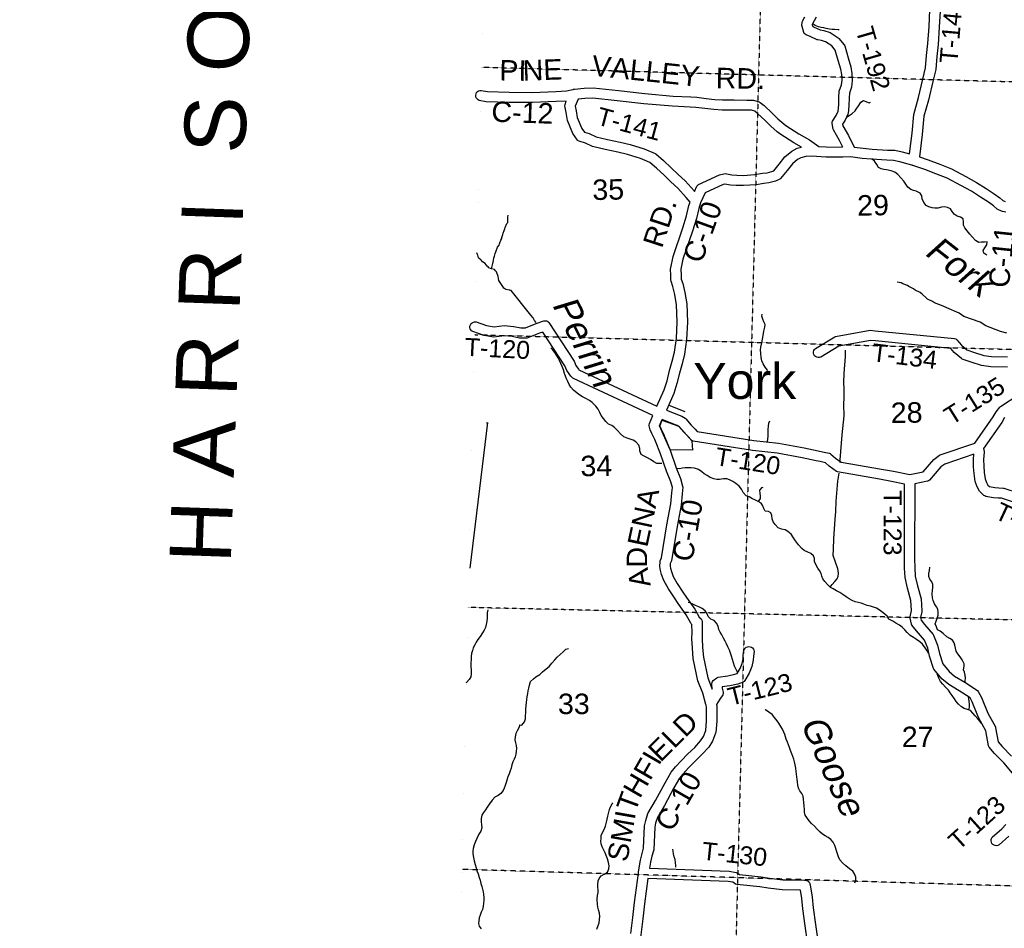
# Model space of a CAD drawing. Header units: feet. Extents: x -155 to 2562643, y -56 to 364810.
# Tile 20 of 121: x 2443888 to 2463130, y 209694 to 227450. Entities that reach past the tile are written whole.
import ezdxf
from ezdxf.enums import TextEntityAlignment as Align

# ---------------------------------------------------------------- set-up
doc = ezdxf.new("R2010")
doc.units = ezdxf.units.FT
doc.header["$MEASUREMENT"] = 0
for name, pattern in [('CENTER', [2, 1.25, -0.25, 0.25, -0.25]), ('HIDDEN2', [0.1875, 0.125, -0.0625]), ('water', [0])]:
    doc.linetypes.add(name, pattern=pattern)
for name, color, linetype in [('COUNTY-LINE', 4, 'CENTER'), ('COUNTY-RD', 7, 'Continuous'), ('CR-TEXT', 7, 'Continuous'), ('HTEXT', 3, 'Continuous'), ('INCORPORATED', 3, 'Continuous'), ('MTEXT', 2, 'Continuous'), ('SECTION', 8, 'HIDDEN2'), ('SECTION-TEXT', 8, 'Continuous'), ('STREET-RURAL', 14, 'Continuous'), ('TR-TEXT', 6, 'Continuous'), ('TWP-RD', 6, 'Continuous'), ('WATER-TEXT', 1, 'Continuous'), ('WATERWAY', 14, 'water')]:
    doc.layers.add(name, color=color, linetype=linetype)
doc.styles.add('ARIAL', font='arial.ttf')

msp = doc.modelspace()

# ---------------------------------------------------------------- linework, layer by layer
at = {"layer": 'COUNTY-LINE', "const_width": 0.04, "flags": 128}
msp.add_lwpolyline([(2451935.99, 183626.87), (2452186.29, 194241.17), (2452356.47, 199888.32), (2452356.47, 199888.32), (2452537.05, 210912.9), (2452642.86, 215853.49), (2452642.86, 215853.49), (2453052.69, 231900.41), (2453052.69, 231900.41), (2453184.69, 237232.8), (2453471.4, 253160.5), (2453471.4, 253160.5), (2453538.39, 256176.6), (2453568.21, 261539.59), (2453606.32, 263882.44), (2454823.35, 263908.45), (2454835.46, 264767.7), (2454835.46, 264767.7), (2455013.2, 277384.76), (2455009.22, 279887.93), (2455009.22, 279887.93), (2444652.57, 279864.08), (2438092.07, 280026.05), (2423207.96, 280172.56)], dxfattribs=at)
at = {"layer": 'COUNTY-RD'}
for points in [[(2454570.5, 225858.56), (2454371.89, 225848.76), (2453911.88, 225828.58), (2453452.89, 225832.61), (2453005.75, 225845.12), (2452868.42, 225872.97), (2452844.85, 225884.7), (2452825.11, 225902.14), (2452810.56, 225924.09), (2452802.19, 225949.06), (2452800.57, 225975.34), (2452805.8, 226001.13), (2452817.53, 226024.7), (2452834.97, 226044.44), (2452856.92, 226058.99), (2452881.89, 226067.36), (2452908.17, 226068.98), (2453028.59, 226044.56), (2453456.56, 226032.59), (2453908.38, 226028.62), (2454362.58, 226048.54), (2454575.21, 226059.03), (2454698.88, 226086.94), (2454702.28, 226088.42), (2454705.02, 226088.83), (2454707.59, 226089.79), (2454714.34, 226090.43), (2454720.99, 226091.93), (2454724.65, 226091.79), (2454728.33, 226092.34), (2454731.1, 226092.03)], [(2454731.1, 226092.03), (2454918.44, 226109.86), (2455094.15, 226118.55), (2455588.5, 226066), (2456103.63, 226004.85), (2456657.54, 225956.48), (2457002.68, 225943.05), (2457118.67, 225934.2), (2457300.45, 225912.34), (2457474.44, 225892.86), (2457620.58, 225881.31), (2457852.88, 225882.4), (2458095.05, 225879.59), (2458213.87, 225879.02), (2458228.31, 225876.83), (2458338.66, 225843.12), (2458355.53, 225834.19), (2458434.05, 225771.07), (2458593.57, 225625.4), (2458706.48, 225513.15), (2458819.63, 225412.18), (2458857.65, 225381.82), (2459117.15, 225217.12), (2459321.79, 225098.85), (2459504.1, 224974.79), (2459649.14, 224962.32), (2459970.38, 224960.68)], [(2459013.48, 225046.04), (2458741.33, 225218.76), (2458690.56, 225259.3), (2458569.29, 225367.52), (2458455.58, 225480.57), (2458303.84, 225619.13), (2458252.68, 225660.26), (2458190.91, 225679.13), (2458093.42, 225679.59), (2457852.18, 225682.4), (2457613.16, 225681.27), (2457455.42, 225693.74), (2457277.38, 225713.68), (2457099.11, 225735.12), (2456991.18, 225743.35), (2456644.94, 225756.82), (2456083.14, 225805.87), (2455566.13, 225867.26), (2455088.48, 225918.03), (2454932.86, 225910.32), (2454800.78, 225897.75)], [(2457077.27, 224094.51), (2457123.46, 224194.9), (2457138.08, 224213.49), (2457156.63, 224228.15), (2457564.77, 224417.15), (2457649.12, 224440.49), (2457672.08, 224441.44), (2457803.97, 224416.4), (2457900.08, 224410.19), (2458029.17, 224406.66), (2458256.09, 224423.42), (2458402.11, 224449.92), (2458494.56, 224458.65), (2458589.6, 224482.22), (2458627.27, 224499.18), (2458732.28, 224625.63), (2458841.32, 224770.36), (2458974.99, 224882.32), (2459084.2, 224940.18), (2459164.29, 224958.88)], [(2459164.29, 224958.88), (2459013.48, 225046.04)], [(2460192.8, 224960.12), (2460371.42, 224938.33), (2460545.1, 224922.12), (2460844.21, 224901.84), (2460987.72, 224897.91), (2461133.15, 224865.78), (2461278.59, 224829.53)], [(2462015.41, 224351.02), (2461794.42, 224439.73), (2461577.08, 224523.7), (2461344.48, 224599.3), (2461344.02, 224599.33), (2461341.15, 224600.29), (2461338.12, 224600.66), (2461329.12, 224604.29), (2461319.87, 224607.3), (2461319.49, 224607.55), (2461253.45, 224629.67), (2461087.39, 224671.06), (2460963.18, 224698.51), (2460834.71, 224702.02), (2460529.05, 224722.74), (2460350.01, 224739.45), (2460122.15, 224767.26), (2459974.34, 224760.66), (2459640.05, 224762.36), (2459462.61, 224777.62), (2459357.72, 224783.07), (2459254.17, 224774.5), (2459154.93, 224751.32), (2459087.25, 224715.46), (2458987.28, 224631.73), (2458889.16, 224501.49), (2458759.06, 224344.83), (2458740.9, 224331.01), (2458655.26, 224292.44), (2458528.21, 224260.93), (2458429.41, 224251.6), (2458281.37, 224224.74), (2458033.82, 224206.46), (2457890.89, 224210.37), (2457778.77, 224217.62), (2457668.95, 224238.46), (2457633.93, 224228.77), (2457284.82, 224067.11), (2457193.85, 223869.37), (2457157.08, 223762.12), (2457113.65, 223563.56), (2457035.59, 223317.37), (2456848.86, 222769.52), (2456809.33, 222576.25), (2456815.05, 222452.8), (2456815.7, 222378.9), (2456844.85, 222293.18), (2456888.12, 222121.59), (2456922.41, 221894.48), (2456939.67, 221542.07), (2456919.69, 221197.39), (2456879.1, 220912.6), (2456833.19, 220726.38), (2456781.16, 220542.92), (2456733.07, 220339.05), (2456668.2, 220142.13), (2456525.74, 219817.87)], [(2461472.56, 224767.97), (2461644.08, 224712.22), (2461867.71, 224625.82), (2462100.08, 224532.54), (2462377.69, 224384.07), (2462588.91, 224268.34), (2462773.08, 224148.18), (2462932.35, 224047.53), (2463039.17, 223969.31), (2463102.87, 223918.22), (2463149.18, 223894.17)], [(2463157.88, 223689.91), (2463092.8, 223700.84), (2463077.95, 223705.8), (2462993.15, 223749.84), (2462917.46, 223810.55), (2462819.72, 223882.12), (2462665.02, 223979.88), (2462486.06, 224096.64), (2462282.47, 224208.19), (2462015.41, 224351.02)], [(2456341.83, 219896.49), (2456481.24, 220213.81), (2456540.41, 220393.4), (2456587.52, 220593.18), (2456639.83, 220777.61), (2456682.52, 220950.75), (2456720.51, 221217.33), (2456739.39, 221542.97), (2456723.15, 221874.6), (2456691.82, 222082.11), (2456652.89, 222236.45), (2456618.6, 222337.31), (2456615.92, 222353.06), (2456615.09, 222447.29), (2456608.68, 222585.65), (2456609.64, 222598.02), (2456655.46, 222822.04), (2456845.59, 223379.86), (2456920.23, 223615.26), (2456964.16, 223816.1), (2456988.34, 223886.62)], [(2455828.05, 209590.28), (2455868.23, 209902.72), (2455902.8, 210194.9), (2455978.55, 210773.59), (2455978.41, 210775.38), (2455979.35, 210780.97), (2455979.6, 210787.66), (2455980.98, 210792.14), (2455981.46, 210795.81), (2455982.13, 210797.52), (2456020.43, 211025.75), (2456049.43, 211156.97), (2456080.75, 211261.6), (2456098.4, 211698.71), (2456121.71, 211800.52), (2456165.9, 211940.23), (2456312.05, 212192.27), (2456499.48, 212539.48), (2456619.03, 212745.69), (2456704.45, 212846.03), (2456814.21, 212964.77), (2456943.86, 213100.1), (2457078.54, 213228.47), (2457193.76, 213354.49), (2457249.55, 213442.12), (2457294.4, 213561.3), (2457310.94, 213748.14), (2457308.96, 213961), (2457311.31, 214012.72), (2457301.71, 214055.56), (2457301.36, 214056.25), (2457299.4, 214065.63), (2457235.37, 214289.63), (2457141.65, 214532.43), (2457050.93, 214966.87), (2457034.76, 215165.23), (2457025.04, 215356.82), (2457026.94, 215473.57), (2457025.75, 215633.38), (2457012.52, 215645.8), (2457003.14, 215657.75), (2456910.98, 215820.95), (2456752.84, 216044.22), (2456681.74, 216152.14), (2456567.15, 216326.06), (2456474.31, 216487.74), (2456432.44, 216606.55), (2456408.49, 216687.32), (2456396.72, 216762.74), (2456402.62, 216859.47), (2456406.33, 216875.59), (2456429.06, 216930.74), (2456536.58, 217579.23), (2456614.78, 217988.62), (2456633.54, 218201.09), (2456643.86, 218305.34), (2456612.26, 218416.95), (2456528.81, 218623.95), (2456410.01, 218967.12), (2456311.96, 219215.7), (2456299.18, 219243.3), (2456244.32, 219361.7), (2456210.83, 219436.45), (2456189.98, 219512.44), (2456189.05, 219535.22), (2456193.26, 219557.6), (2456261.46, 219713.29)], [(2456445.32, 219634.55), (2456395.24, 219520.23), (2456399.63, 219504.2), (2456426.32, 219444.63), (2456474.12, 219341.46), (2456474.13, 219341.45), (2456482.09, 219324.26), (2456485.19, 219317.57), (2456495.88, 219294.48), (2456597.61, 219036.56), (2456716.17, 218694.1), (2456801.78, 218481.76), (2456844.02, 218332.55), (2456845.68, 218313.85), (2456832.68, 218182.45), (2456813.12, 217961), (2456733.48, 217544.1), (2456622.64, 216875.56), (2456600.73, 216822.41), (2456597.66, 216772.18), (2456604.03, 216731.37), (2456622.75, 216668.26), (2456656.85, 216571.47), (2456737.53, 216430.98), (2456848.76, 216262.16)], [(2456848.76, 216262.16), (2456918, 216157.06), (2457080.1, 215928.21), (2457166.06, 215775.98), (2457203.77, 215740.58), (2457217.9, 215717.38), (2457225.33, 215691.27), (2457226.96, 215472.69), (2457225.12, 215360.26), (2457234.34, 215178.43), (2457249.25, 214995.55), (2457334.09, 214589.26), (2457406.32, 214402.14)], [(2457406.32, 214402.14), (2457419.42, 214368.21), (2457419.42, 214368.21)], [(2457503.38, 214070.19), (2457510.84, 214036.92), (2457512.01, 214023.65), (2457509, 213957.39), (2457511.02, 213740.23), (2457491.82, 213523.27), (2457488.8, 213510.02), (2457429.41, 213352.23), (2457353.12, 213232.39), (2457221.5, 213088.44), (2457085.14, 212958.46), (2456959.87, 212827.71), (2456854.09, 212713.27), (2456783.01, 212629.77), (2456674.02, 212441.79), (2456486.59, 212094.58), (2456349.96, 211858.94), (2456314.85, 211747.96), (2456297.49, 211672.14), (2456279.57, 211228.36), (2456243.13, 211106.64), (2456216.83, 210987.6), (2456196.51, 210866.52)], [(2456166.37, 210667.5), (2456101.26, 210170.17), (2456066.73, 209878.22), (2456026.59, 209566.17), (2455996.65, 209304.09), (2455923.32, 209022.04), (2455709.35, 208349.12), (2455571.72, 208038.1), (2455557.19, 207988.38), (2455557.92, 207948.67), (2455571.65, 207882.52), (2455606.2, 207691.96), (2455620.36, 207507.04), (2455619.39, 207492.68), (2455586.01, 207337.04), (2455517.21, 207191.99), (2455363.77, 206984.82), (2455362.65, 206983.89)]]:
    msp.add_lwpolyline(points, dxfattribs=at)
at = {"layer": 'INCORPORATED'}
msp.add_lwpolyline([(2457025.42, 219217.43), (2457033.5, 219039.66), (2456597.17, 219043.7), (2456391.13, 219512.35), (2456439.61, 219625.48), (2456766.86, 219508.31), (2457025.42, 219217.43)], dxfattribs=at)
at = {"layer": 'SECTION'}
for points in [[(2458467.45, 231756.78), (2457632.26, 199771.34)], [(2478466.38, 225817.19), (2452915.19, 226516.64)], [(2452781.83, 221294.7), (2485464.94, 220401.26)], [(2485444.37, 215213.45), (2452645.67, 215963.4)], [(2485395.2, 209851.11), (2452535.94, 210844.87)]]:
    msp.add_lwpolyline(points, dxfattribs=at)
at = {"layer": 'STREET-RURAL'}
msp.add_lwpolyline([(2456573.57, 219919.67), (2456888.2, 219790.56)], dxfattribs=at)
at = {"layer": 'TWP-RD'}
for points in [[(2461278.59, 224829.53), (2461327.43, 225229.45), (2461361.39, 225600.25), (2461455.03, 225926.61), (2461539.6, 226285.64), (2461590.77, 226506.97), (2461609.08, 226752.35), (2461637.95, 226984.55), (2461659.34, 227313.51), (2461675.2, 227640.65)], [(2459971.21, 224960.72), (2459909.35, 225091.31), (2459790.79, 225295.64), (2459784.92, 225311.29), (2459763.81, 225419.67), (2459765.24, 225444.72), (2459772.81, 225468.63), (2459842.49, 225580.75), (2459879.92, 225663.25), (2459893.77, 225783.72), (2459897.75, 225929.27), (2459905.22, 226052.06), (2459946.76, 226178.38), (2459958.77, 226265.87), (2459952.02, 226375.84), (2459936.18, 226484.17), (2459886.02, 226649.13), (2459826.67, 226853.7), (2459756.12, 226940.53), (2459636.6, 227017.61), (2459557.7, 227044.92), (2459486.82, 227053.57), (2459472.39, 227057.58), (2459336.7, 227118.21), (2459255.43, 227150.92), (2459236.51, 227164.23), (2459221.12, 227181.51), (2459210.08, 227201.86), (2459177.8, 227320), (2459176.05, 227334.87), (2459178.08, 227397.93), (2459184.03, 227420.17), (2459230.79, 227507.68)], [(2459454.35, 227501.71), (2459376.86, 227356.67), (2459376.67, 227350.96), (2459386.88, 227313.61), (2459414.87, 227302.34), (2459533.41, 227249.37), (2459603.03, 227240.88), (2459724.78, 227198.73), (2459884.54, 227095.69), (2459896.32, 227085.13), (2460001, 226956.3), (2460010.31, 226938.52), (2460077.74, 226706.09), (2460131.9, 226527.99), (2460151.14, 226396.47)], [(2461874.64, 227624.24), (2461859.02, 227302.17), (2461837.15, 226965.71), (2461808.16, 226732.56), (2461789.07, 226476.82), (2461734.36, 226240.18), (2461648.6, 225876.08), (2461558.83, 225563.22), (2461526.33, 225208.21), (2461472.56, 224767.97)], [(2460151.14, 226396.47), (2460159.61, 226258.33), (2460142.44, 226133.18), (2460103.28, 226014.12), (2460097.59, 225920.47), (2460093.45, 225769.53), (2460075.93, 225617.08), (2460071.76, 225602.03), (2460019.25, 225486.26), (2459970.02, 225407.06), (2459976.42, 225374.23), (2460086.53, 225184.46), (2460192.8, 224960.12)], [(2456988.34, 223886.62), (2456914.6, 223977.58), (2456751.64, 224155.89), (2456615.75, 224278.85), (2456484.08, 224411.41), (2456335.55, 224546.79), (2456205.2, 224657.94), (2456020.66, 224735.66), (2455765.96, 224817.71), (2455577.37, 224861.86), (2455328.17, 224910.83), (2455083.78, 224972.87), (2454945.54, 225037.9), (2454824.17, 225073.28), (2454804.86, 225083.91), (2454788.33, 225098.49), (2454695.31, 225226.44), (2454591.99, 225482.27), (2454564.18, 225633.05), (2454542.3, 225767.28), (2454545.17, 225794.09), (2454570.5, 225858.56)], [(2454800.78, 225897.75), (2454746.28, 225759.05), (2454761.24, 225667.28), (2454785.01, 225538.42), (2454871.55, 225324.14), (2454923.53, 225252.64), (2455016.52, 225225.54), (2455151.57, 225162.01), (2455372.08, 225106.03), (2455619.45, 225057.42), (2455819.5, 225010.59), (2456090.27, 224923.36), (2456304.21, 224833.25), (2456317.32, 224825.17), (2456467.83, 224696.83), (2456622.47, 224555.88), (2456753.89, 224423.57), (2456892.86, 224297.83), (2457066.24, 224108.12), (2457077.27, 224094.51)], [(2452719.05, 221368.18), (2452701.71, 221388), (2452690.09, 221411.63), (2452684.99, 221437.45), (2452686.74, 221463.73), (2452695.23, 221488.65), (2452709.88, 221510.53), (2452729.7, 221527.87), (2452753.33, 221539.49), (2452779.15, 221544.59), (2452805.43, 221542.84), (2453012.79, 221472.2), (2453157.13, 221449.75), (2453358.91, 221472.08), (2453542.96, 221456.96), (2453678.47, 221427.78), (2453770.79, 221428.99), (2453977.94, 221510.02), (2454133.26, 221564.95), (2454159.99, 221566.92), (2454186.29, 221561.79), (2454210.3, 221549.92), (2454230.36, 221532.13), (2454722.42, 220779.38), (2454756.82, 220689.66), (2454808.26, 220617.54), (2454817.42, 220609.24), (2456341.83, 219896.49)], [(2456261.46, 219713.29), (2454712.26, 220437.63), (2454699.8, 220445.92), (2454657.96, 220483.85), (2454579.2, 220594.26), (2454543.32, 220687.84), (2454113.26, 221345.74), (2454047.72, 221322.56), (2453818.3, 221232.82), (2453800.61, 221229.37), (2453658.48, 221227.5), (2453513.59, 221258.7), (2453361.75, 221271.18), (2453152.69, 221248.03), (2452964.81, 221277.26), (2452740.93, 221353.53), (2452719.05, 221368.18)], [(2463194.06, 220662.55), (2462864.71, 220666.41), (2462682.67, 220694.36), (2462482.94, 220754.71), (2462305.47, 220818.52), (2462289.88, 220827.55), (2462151.63, 220945.12), (2462083.3, 221025.48), (2460614.63, 221171.11), (2460515.46, 221180.94), (2459895.94, 221069.94), (2459542.5, 220855.05), (2459517.21, 220847.65), (2459490.89, 220847.06), (2459465.32, 220853.29), (2459442.22, 220865.94), (2459423.18, 220884.13), (2459409.51, 220906.62), (2459402.11, 220931.91), (2459401.52, 220958.23), (2459407.75, 220983.8), (2459420.4, 221006.9), (2459438.59, 221025.94), (2459815.89, 221255.33), (2459833.19, 221261.88), (2460507.53, 221382.7), (2460608.15, 221372.73), (2462156.01, 221219.25), (2462180.13, 221210.32), (2462201.2, 221195.58), (2462293.53, 221086.99), (2462398.73, 220997.52), (2462545.74, 220944.67), (2462726.99, 220889.9), (2462881.14, 220866.23), (2463194.99, 220862.55)], [(2456525.74, 219817.87), (2456825.33, 219701.19), (2456891.77, 219663.91), (2456905.92, 219652.12), (2457012.75, 219523.29), (2457088.26, 219445.66), (2457124.69, 219405.18), (2458232, 219228.04), (2458717.34, 219176.21), (2459220.32, 219081.84), (2459495.25, 219026.84), (2459574.38, 219007.61), (2459710.04, 218977.6), (2459726.09, 218970.99), (2459740.77, 218961.7), (2459829.64, 218880.97), (2459939.25, 218803.23), (2460728.19, 218667.48), (2460961.85, 218624.23), (2461281.37, 218559.65), (2461544.46, 218617.34), (2461753.51, 218855.21), (2461862.65, 218939.55), (2461877.38, 218947.43), (2462553.92, 219175.08), (2462911.46, 219688.78), (2462969.56, 219786.03), (2463043.37, 219880.49), (2463055.68, 219891.75), (2463413, 220123.03)], [(2463290.61, 212722.64), (2463120.24, 212924.9), (2462940.13, 213110.76), (2462833.27, 213235.27), (2462821.84, 213259.17), (2462767.38, 213553.7), (2462627.69, 213811.07), (2462500.47, 214118.78), (2462460.09, 214196.33), (2462249.53, 214336.43), (2462045.42, 214456.57), (2461907.63, 214567.53), (2461752.45, 214755.22), (2461743.08, 214772.63), (2461670.57, 215009.92), (2461633.02, 215168.43), (2461571.61, 215322.18), (2461412.27, 215504.03), (2461325.43, 215617.41), (2461316.26, 215636.98), (2461289.07, 215756.88), (2461289.11, 215779.4), (2461317.85, 215904.63), (2461304.82, 216096.8), (2461238.25, 216339.67), (2461189.24, 216546.49), (2461177.97, 216732.68), (2461177.35, 216920.67), (2461181.94, 218375.7), (2460923.83, 218427.87), (2460693.02, 218470.6), (2459871.91, 218611.88), (2459851.21, 218620.48), (2459704.1, 218724.81), (2459632.4, 218789.94), (2459529.17, 218812.77), (2459452.01, 218831.52), (2459182.27, 218885.49), (2458688.23, 218978.19), (2458205.57, 219029.72), (2457046.98, 219215.07), (2457025.89, 219223.62), (2457007.28, 219236.67), (2456942.2, 219308.98), (2456863.85, 219389.53), (2456769.7, 219503.08), (2456739.69, 219519.91), (2456445.32, 219634.55)], [(2463134.84, 219672.73), (2463079.58, 219580.23), (2462723, 219067.9), (2462733.77, 219009.08), (2462734.51, 218997.12), (2462726.26, 218855.14), (2462729.89, 218722.93), (2462737.14, 218603.12), (2462756.82, 218475.12), (2462782.14, 218403.72), (2462809.67, 218353.05), (2462838.74, 218325.57), (2462946.94, 218307.18), (2463021.51, 218300.7), (2463108.42, 218295.47), (2463120.8, 218293.14), (2463402.08, 218202.55)], [(2463327.69, 218016.39), (2463077.51, 218096.97), (2463006.85, 218101.22), (2462921.48, 218108.64), (2462765.63, 218135.13), (2462747.22, 218142.16), (2462730.56, 218152.63), (2462654.95, 218224.09), (2462645.31, 218236.63), (2462598.9, 218322.06), (2462562.02, 218426.06), (2462538.06, 218581.84), (2462530.05, 218714.15), (2462526.1, 218858.2), (2462531.82, 218956.62), (2461965.01, 218765.9), (2461891.03, 218708.73), (2461666.03, 218452.71), (2461649, 218440.07), (2461629.69, 218431.28), (2461381.95, 218376.96), (2461377.35, 216920.69), (2461377.95, 216739.06), (2461387.84, 216575.8), (2461432.05, 216389.18), (2461503, 216130.34), (2461518.89, 215896.1), (2461517.73, 215881.45), (2461491.66, 215767.86), (2461504.08, 215713.08), (2461567.04, 215630.88), (2461738.94, 215434.69), (2461747.83, 215420.18), (2461824.24, 215228.89), (2461863.71, 215062.24), (2461925.62, 214859.65), (2462048.85, 214710.59), (2462159.48, 214621.51), (2462355.73, 214505.99), (2462602.85, 214341.57), (2462619.76, 214322.74), (2462681.93, 214203.34), (2462808.49, 213897.22), (2462954.48, 213628.24), (2462959.73, 213613.4), (2463011.2, 213335.04), (2463087.96, 213245.61), (2463268.72, 213059.08)], [(2457419.42, 214368.21), (2457419.42, 214368.21), (2457413.5, 214473.81), (2457418.4, 214495.7), (2457428.02, 214515.96), (2457441.88, 214533.57), (2457510.86, 214589.45), (2457535.49, 214600.26), (2457726.98, 214628.43), (2457864.18, 214658.76), (2457910.43, 214676.24), (2457966.37, 214770.71), (2458005.76, 214866.32), (2458025.8, 214960.2), (2458029.33, 215030.19), (2458041.13, 215125.26), (2458051.03, 215149.66), (2458066.91, 215170.68), (2458087.68, 215186.86), (2458111.92, 215197.11), (2458138, 215200.74), (2458164.13, 215197.5), (2458188.53, 215187.6), (2458209.55, 215171.72), (2458225.73, 215150.95), (2458235.98, 215126.71), (2458239.61, 215100.63), (2458228.71, 215012.81), (2458224.74, 214934.13), (2458197.58, 214806.87), (2458145.8, 214681.2), (2458058.89, 214534.44), (2458043.34, 214518.06), (2458024.52, 214505.56), (2457921.42, 214466.58), (2457763.17, 214431.61), (2457615.88, 214409.93), (2457618.51, 214387.71), (2457636.6, 214309.35), (2457635.3, 214281.81), (2457626.59, 214255.63), (2457571.58, 214174.4), (2457503.38, 214070.19)], [(2463216.32, 211493.14), (2463029, 211325.04), (2463005.51, 211313.12), (2462979.75, 211307.69), (2462953.46, 211309.12), (2462928.43, 211317.3), (2462906.38, 211331.67), (2462888.79, 211351.27), (2462876.87, 211374.76), (2462871.44, 211400.52), (2462872.87, 211426.81), (2462881.05, 211451.84), (2462895.42, 211473.89), (2463078.27, 211637.98), (2463159.86, 211720.57)], [(2456196.51, 210866.52), (2457754.81, 210808.87), (2457889.3, 210784.14), (2457907.13, 210777.17), (2457955.75, 210746.44), (2458378.92, 210700), (2458539.08, 210674.41), (2458804, 210644), (2459225.63, 210635.73), (2459229.57, 210636.38), (2459238.81, 210635.47), (2459248, 210635.29), (2459251.81, 210634.19), (2459255.77, 210633.8), (2459264.41, 210630.55), (2459273.29, 210627.98), (2459276.7, 210625.92), (2459280.42, 210624.52), (2459287.93, 210619.14), (2459295.83, 210614.37), (2459298.58, 210611.51), (2459301.82, 210609.19), (2459307.7, 210602.03)], [(2459286.8, 209429.07), (2459240.41, 209742.06), (2459192.97, 210072.12), (2459174.39, 210275.92), (2459147.76, 210437.22), (2458790.61, 210444.22), (2458511.89, 210476.21), (2458352.21, 210501.74), (2457899.63, 210551.4), (2457878.09, 210558.93), (2457824.71, 210592.66), (2457732.91, 210609.55), (2456166.37, 210667.5)], [(2459307.7, 210602.03), (2459314.08, 210595.39), (2459315.99, 210591.93), (2459318.52, 210588.84), (2459322.33, 210580.43), (2459326.79, 210572.34), (2459327.74, 210568.49), (2459329.39, 210564.85), (2459330.9, 210555.71), (2459333.11, 210546.77), (2459333.03, 210542.81), (2459372.91, 210301.32), (2459391.67, 210095.44), (2459438.31, 209770.95), (2459485.96, 209449.48)]]:
    msp.add_lwpolyline(points, dxfattribs=at)
at = {"layer": 'WATERWAY'}
for points in [[(2459904.41, 227249.6), (2459883.19, 227253.43), (2459818.95, 227258.9), (2459766.79, 227260.46), (2459710.58, 227266), (2459650.3, 227277.52), (2459600.05, 227289.13), (2459549.85, 227294.72), (2459495.56, 227310.32), (2459433.17, 227333.87), (2459391.9, 227364.88)], [(2460048.35, 225541.76), (2460096.84, 225575.25), (2460156.63, 225617.91), (2460214.36, 225666.58), (2460249.99, 225719.07), (2460283.62, 225771.55), (2460323.15, 225836.11), (2460379.02, 225868.71), (2460437.39, 225847.13), (2460489.71, 225827.51), (2460514.26, 225838.29)], [(2462787.58, 222847.43), (2462726.52, 222886.11), (2462715.99, 222942.22), (2462751.64, 222992.7), (2462785.19, 223053.21), (2462796.74, 223107.5), (2462744.65, 223101.03), (2462684.48, 223100.51), (2462632.35, 223098.06), (2462569.87, 223131.64), (2462507.1, 223197.34), (2462456.4, 223259.13), (2462401.63, 223326.91), (2462357.02, 223380.72), (2462332.49, 223432.69), (2462333.93, 223494.93), (2462327.32, 223561.11), (2462274.92, 223588.76), (2462206.53, 223610.25), (2462150.01, 223649.91), (2462113.43, 223703.79), (2462076.85, 223755.66), (2462020.46, 223781.27), (2461962.21, 223790.81), (2461900.09, 223784.25), (2461832.02, 223769.62), (2461773.88, 223767.11), (2461719.65, 223774.68), (2461657.32, 223792.21), (2461600.93, 223817.82), (2461560.25, 223879.69), (2461527.53, 223949.66), (2461527.53, 223949.66), (2461518.97, 224009.8), (2461482.4, 224061.67), (2461407.85, 224099.17), (2461355.59, 224110.77), (2461305.27, 224130.41), (2461246.68, 224178.08), (2461208.03, 224237.96), (2461167.39, 224295.82), (2461110.64, 224361.57), (2461049.87, 224427.29), (2460987.32, 224468.9), (2460920.86, 224498.44), (2460830.43, 224517.73), (2460774.2, 224525.28), (2460723.97, 224534.88), (2460669.57, 224562.52), (2460636.95, 224620.45), (2460592.23, 224686.3), (2460541.14, 224731.33)], [(2453111.35, 222584.19), (2453136.2, 222682.84), (2453147.52, 222741.17), (2453152.9, 222793.4), (2453168.51, 222827.73), (2453177.92, 222878.01), (2453193.5, 222914.34), (2453226.48, 223003.08), (2453258.03, 223043.65), (2453267.71, 223071.88), (2453273.52, 223088.01), (2453290.94, 223138.41), (2453308.57, 223170.76), (2453312.29, 223194.88), (2453331.64, 223251.33), (2453339.36, 223275.51), (2453358.76, 223327.94), (2453368.38, 223360.18), (2453376.08, 223386.36), (2453409.18, 223465.07), (2453424.93, 223487.37), (2453428.72, 223505.47), (2453427.88, 223575.66), (2453429.69, 223591.74), (2453433.26, 223627.89)], [(2453849.47, 221707.97), (2453494.91, 222154.59), (2453468.76, 222164.24), (2453450.72, 222165.98), (2453392.5, 222179.16), (2453366.33, 222190.81), (2453352.17, 222202.64), (2453329.77, 222234.4), (2453274.76, 222313.82), (2453254.23, 222355.64), (2453241.34, 222429.66), (2453204.2, 222521.38), (2453183.92, 222543.14), (2453165.64, 222564.93), (2453111.35, 222584.19), (2453089.28, 222587.88), (2453057.06, 222603.45), (2453040.87, 222617.25), (2453022.69, 222631.03), (2452984.03, 222682.61), (2452933.55, 222717.97), (2452913.22, 222743.74), (2452901.04, 222757.6), (2452864.72, 222781.14), (2452852.52, 222797), (2452841.93, 222844.99), (2452829.54, 222876.89), (2452821.36, 222890.81)], [(2463176.52, 221324.95), (2463057.38, 221357.23), (2462765.62, 221468.27), (2462659.29, 221541.15), (2462341.51, 221651.34), (2462249.43, 221716.64), (2462004.06, 221817.14), (2461932.94, 221850.98), (2461764.75, 221915.82), (2461723.83, 221944.62), (2461630.46, 221985.78), (2461603.55, 222015.03), (2461521.29, 222086.69), (2461488.26, 222119.76), (2461388.7, 222166.75), (2461357.91, 222191.86), (2461266.54, 222233.08), (2461237.87, 222254.24), (2461144.68, 222289.38), (2461114.18, 222304.46), (2461035.6, 222319.98)], [(2453981.14, 221530.48), (2453948.99, 221570.33), (2453922.45, 221622.29), (2453873.81, 221678.07), (2453849.47, 221707.97)], [(2458506.53, 220588.11), (2458502.82, 220599.8), (2458458.18, 220657.62), (2458417.49, 220721.5), (2458392.88, 220781.51), (2458378.22, 220849.63), (2458369.52, 220925.82), (2458366.88, 220996.05), (2458372.41, 221050.29), (2458389.68, 221136.75), (2458405.08, 221209.14), (2458416.48, 221279.49), (2458429.78, 221361.9), (2458449.14, 221440.35), (2458454.7, 221490.57), (2458432.13, 221546.58), (2458407.6, 221598.56), (2458391.05, 221654.62), (2458394.72, 221692.79)], [(2456439.29, 218774.02), (2456393.09, 218775.22), (2456340.9, 218778.79), (2456282.45, 218810.4), (2456213.86, 218853.97), (2456159.42, 218885.62), (2456090.91, 218921.16), (2456034.44, 218954.8), (2456009.76, 219022.83), (2456009.31, 219073), (2455988.68, 219137.06), (2455927.95, 219198.76), (2455877.52, 219230.44), (2455821.14, 219254.04), (2455758.81, 219271.57), (2455696.4, 219297.13), (2455629.65, 219358.78), (2455572.92, 219422.52), (2455510.2, 219482.2), (2455457.71, 219519.89), (2455397.29, 219547.47), (2455342.71, 219595.17), (2455296, 219659), (2455253.36, 219716.84), (2455222.79, 219770.78), (2455190.09, 219838.74), (2455147.44, 219896.58), (2455074.59, 219968.22), (2455020.1, 220005.88), (2454951.53, 220047.45), (2454887.08, 220077), (2454836.61, 220112.7), (2454784.09, 220154.4), (2454711.38, 220209.98), (2454660.73, 220265.74), (2454626.15, 220319.64), (2454597.53, 220379.61), (2454572.98, 220433.59), (2454552.45, 220485.6), (2454535.94, 220537.65), (2454513.24, 220607.7), (2454486.59, 220671.71), (2454460, 220729.69), (2454437.41, 220787.7), (2454412.87, 220839.68), (2454412.87, 220839.68), (2454378.27, 220895.58), (2454343.71, 220947.47), (2454301.09, 221003.31), (2454266.26, 221039.77)], [(2459918.89, 218799.71), (2459922.95, 218850.5), (2459958.59, 219335.81), (2459997.56, 219708.73), (2459995.06, 219927.62), (2460003, 220064.49), (2459999.81, 220239.16), (2459994.22, 220359.52), (2460001.03, 220534.51), (2460027.08, 220870.85), (2460028.69, 220951.26), (2460027.55, 220989.4)], [(2453017.31, 219560.19), (2453029.13, 219576.41), (2452684.14, 216731.52)], [(2458502.18, 219203.62), (2458508.93, 219251.02), (2458512.38, 219313.27), (2458513.72, 219387.55), (2458513.21, 219443.75), (2458518.69, 219504.01), (2458530.2, 219562.32), (2458550.62, 219613.8)], [(2459419.05, 216860.51), (2459418.43, 216920.45), (2459403.91, 216974.52), (2459351.38, 217016.22), (2459292.95, 217045.83), (2459220.46, 217077.32), (2459169.95, 217117.03), (2459107.13, 217188.75), (2459052.31, 217262.55), (2459009.63, 217324.4), (2458964.86, 217396.28), (2458898.19, 217449.9), (2458845.75, 217481.56), (2458775.43, 217495.01), (2458711.01, 217520.55), (2458650.29, 217582.25), (2458609.67, 217638.1), (2458595.12, 217694.18), (2458588.49, 217762.37), (2458569.97, 217814.4), (2458519.6, 217840.06), (2458459.39, 217843.56), (2458428.84, 217895.48), (2458412.31, 217949.53), (2458379.75, 218001.44), (2458321.26, 218037.07), (2458264.87, 218062.68), (2458198.38, 218096.23), (2458141.97, 218123.84), (2458085.59, 218147.45), (2458024.83, 218213.16), (2457994.17, 218277.13), (2457945.54, 218330.91), (2457882.88, 218384.56), (2457824.32, 218428.22), (2457759.85, 218459.78), (2457705.56, 218475.37), (2457643.37, 218476.84), (2457565.24, 218466.14), (2457511.08, 218465.67), (2457452.81, 218477.22), (2457384.37, 218504.73), (2457321.87, 218540.32), (2457267.39, 218575.98), (2457216.93, 218611.68), (2457154.34, 218657.31), (2457077.87, 218684.75), (2457011.63, 218690.21), (2456959.47, 218691.76), (2456895.27, 218693.22), (2456841.17, 218686.74), (2456779.1, 218674.16), (2456730.3, 218676.38)], [(2459874.24, 216720.07), (2459784.27, 216981.7), (2459788.69, 217102.38), (2459798.72, 217303.6), (2459825.22, 217692.19), (2459837.17, 217829.18), (2459844.96, 218038.36), (2459875.28, 218433.1), (2459900.96, 218585.44)], [(2458328.69, 218032.54), (2458362.89, 218091.62), (2458366.45, 218141.83), (2458357.98, 218191.94), (2458353.41, 218254.12), (2458399.07, 218306.7), (2458419.02, 218312.88)], [(2461650.11, 215061.49), (2461623.78, 215113.23), (2461583.1, 215175.31), (2461530.3, 215243.36), (2461479.63, 215293.33), (2461412.89, 215339.2), (2461352.25, 215375.06), (2461289.55, 215418.94), (2461230.79, 215474.9), (2461188.17, 215526.93), (2461131.44, 215580.89), (2461080.85, 215618.8), (2461010.12, 215658.63), (2460953.5, 215696.51), (2460872.74, 215732.27), (2460840.12, 215792.38), (2460761.15, 215860.29), (2460682.23, 215920.17), (2460629.69, 215950.04), (2460573.18, 215971.85), (2460512.68, 215987.61), (2460450.17, 216003.37), (2460387.58, 216029.16), (2460335.12, 216046.98), (2460270.6, 216062.72), (2460218.18, 216074.51), (2460153.57, 216102.31), (2460099.01, 216132.16), (2460040.35, 216174.06), (2459975.65, 216215.92), (2459912.99, 216253.78), (2459852.35, 216289.63), (2459787.69, 216325.47), (2459735.15, 216355.34), (2459674.38, 216411.29), (2459623.63, 216473.32), (2459583.03, 216523.35), (2459560.53, 216575.47), (2459548.12, 216625.64), (2459519.54, 216683.77), (2459482.97, 216733.82), (2459452.4, 216787.91), (2459419.05, 216860.51)], [(2459726.55, 216363.26), (2459764.95, 216413.77), (2459820.95, 216468.31), (2459864.88, 216520.78), (2459884.65, 216575.14), (2459888.32, 216627.4), (2459879.87, 216685.63), (2459874.24, 216720.07)], [(2459875.01, 216700.45), (2459874.57, 216701.79)], [(2462362.43, 214507.43), (2462364.53, 214528.29), (2462370.2, 214582.58), (2462367.81, 214638.83), (2462349.3, 214697.01), (2462334.86, 214747.17), (2462342.47, 214813.52), (2462342.13, 214863.75), (2462303.38, 214937.9), (2462264.71, 214999.99), (2462222.04, 215058.04), (2462187.48, 215108.1), (2462175, 215168.32), (2462164.55, 215224.53), (2462152.14, 215274.7), (2462115.56, 215324.74), (2462062.99, 215358.63), (2462008.41, 215392.51), (2461937.55, 215452.43), (2461878.86, 215498.34), (2461826.33, 215526.2), (2461801.79, 215582.34), (2461779.21, 215646.52), (2461794.96, 215698.85), (2461814.73, 215753.2), (2461834.47, 215811.58), (2461840.08, 215873.9), (2461833.68, 215928.12), (2461803.14, 215978.19), (2461766.52, 216036.28), (2461739.93, 216098.43), (2461723.44, 216154.61), (2461718.91, 216228.94), (2461724.52, 216293.27), (2461730.15, 216353.58), (2461733.8, 216409.86), (2461715.3, 216466.03), (2461676.71, 216516.06), (2461654.22, 216568.19), (2461651.81, 216626.45), (2461665.49, 216686.8), (2461677.18, 216753.76)], [(2453033.8, 215914.2), (2453022.18, 215861.83), (2453022.59, 215811.57), (2453025.06, 215755.29), (2453019.49, 215698.95), (2453005.99, 215630.49), (2452988.39, 215572.05), (2452966.7, 215521.62), (2452933.01, 215465.07), (2452889.35, 215398.39), (2452843.65, 215335.71), (2452809.93, 215283.18), (2452782.23, 215230.7), (2452752.55, 215174.17), (2452734.9, 215121.76), (2452719.3, 215063.34), (2452709.74, 215004.96), (2452708.21, 214946.64), (2452706.71, 214884.3), (2452708.49, 214667.17), (2452706.94, 214610.86), (2452669.2, 214558.3), (2452619.48, 214495.59), (2452609.48, 214489.49)], [(2457916.55, 214698.02), (2457916.42, 214698.25), (2457883.78, 214762.38), (2457859.27, 214814.5), (2457836.68, 214880.69), (2457820.13, 214946.92), (2457799.56, 215011.11), (2457779.01, 215073.3), (2457756.49, 215129.45), (2457729.9, 215191.6), (2457699.27, 215255.74), (2457672.75, 215307.85), (2457642.17, 215363.96), (2457611.54, 215428.1), (2457578.98, 215480.17), (2457578.98, 215480.17), (2457552.47, 215530.27), (2457537.92, 215598.52), (2457505.32, 215656.62), (2457456.65, 215708.61), (2457396.1, 215732.42), (2457345.39, 215788.42), (2457322.89, 215840.55), (2457284.27, 215896.61), (2457227.58, 215944.54), (2457160.94, 215974.34), (2457092.31, 216002.12), (2457041.82, 216025.97), (2456989.29, 216053.83), (2456953.03, 216057.66)], [(2453659.62, 213666.96), (2453699.9, 213665.77), (2453751.8, 213730.34), (2453771.54, 213788.71), (2453775.17, 213847), (2453776.76, 213909.3), (2453778.31, 213977.63), (2453783.86, 214050), (2453791.52, 214108.31), (2453801.21, 214164.62), (2453806.91, 214214.89), (2453816.54, 214279.24), (2453824.24, 214331.52), (2453835.95, 214385.83), (2453847.61, 214448.19), (2453871.29, 214518.64), (2453927.31, 214569.16), (2453977.38, 214607.6), (2454049.53, 214656.2), (2454107.59, 214702.71), (2454173.6, 214765.34), (2454233.68, 214811.87), (2454289.61, 214876.46), (2454345.57, 214937.03), (2454393.5, 214993.54), (2454447.52, 215044.05), (2454507.57, 215094.6), (2454563.58, 215147.13), (2454609.77, 215163.45)], [(2462679.76, 213702.5), (2462655.76, 213732.07), (2462609.1, 213786.08), (2462562.38, 213848.13), (2462511.7, 213900.11), (2462469.09, 213950.13), (2462410.57, 213969.92), (2462348.03, 213989.69), (2462293.46, 214021.56), (2462232.71, 214075.5), (2462188.07, 214127.51), (2462153.49, 214179.58), (2462110.8, 214241.65), (2462074.18, 214297.73), (2462037.6, 214349.78), (2461980.85, 214405.75), (2461926.08, 214467.76), (2461883.45, 214519.78), (2461850.82, 214581.91), (2461828.33, 214634.04), (2461820.37, 214658.87)], [(2462434.2, 213961.93), (2462450.53, 214014.33), (2462452.13, 214076.63), (2462445.73, 214128.84), (2462433.29, 214183.03), (2462422.86, 214237.23), (2462422.11, 214239.67)], [(2460207.41, 210580.23), (2460226.75, 210631.09), (2460226.33, 210693.38), (2460203.77, 210755.55), (2460169.19, 210807.62), (2460106.45, 210857.53), (2460033.57, 210917.43), (2459968.76, 210975.37), (2459916.06, 211029.35), (2459887.48, 211087.48), (2459866.93, 211149.66), (2459850.45, 211205.84), (2459836.02, 211256), (2459817.53, 211310.16), (2459782.88, 211374.28), (2459738.21, 211430.32), (2459685.63, 211466.21), (2459631.03, 211502.1), (2459578.47, 211533.98), (2459523.84, 211575.9), (2459471.12, 211631.89), (2459418.37, 211691.9), (2459359.64, 211743.84), (2459315, 211795.85), (2459239.77, 211905.98), (2459225.3, 211962.17), (2459222.92, 212016.41), (2459218.46, 212080.69), (2459213.95, 212153), (2459203.45, 212217.25), (2459197.02, 212275.49), (2459170.48, 212329.61), (2459133.91, 212379.65), (2459109.38, 212433.78), (2459094.9, 212491.98), (2459086.43, 212554.23), (2459080.05, 212604.43), (2459073.66, 212656.64), (2459067.28, 212706.84), (2459062.88, 212761.07), (2459052.39, 212825.32), (2459039.9, 212885.54), (2459027.43, 212943.75), (2459017.01, 212995.94), (2458998.54, 213048.09), (2458976, 213106.24), (2458953.43, 213170.43), (2458934.94, 213224.59), (2458912.42, 213280.73), (2458891.94, 213332.87), (2458869.4, 213391.03), (2458840.62, 213479.29), (2458822.16, 213529.43), (2458793.59, 213587.56), (2458765.05, 213639.65), (2458724.38, 213699.73), (2458687.81, 213749.77), (2458641.09, 213811.82), (2458590.37, 213869.83), (2458529.64, 213919.76), (2458464.94, 213961.62), (2458455.01, 213968.15)], [(2453659.65, 213667.04), (2453639.41, 213608.59), (2453607.73, 213552.05), (2453582.05, 213497.57), (2453568.5, 213435.14), (2453564.94, 213378.81), (2453575.5, 213316.56), (2453587.97, 213266.39), (2453596.47, 213210.16), (2453590.88, 213155.83), (2453585.32, 213099.49), (2453571.68, 213047.11), (2453552, 212996.7), (2453528.32, 212944.24), (2453508.69, 212887.8), (2453491.12, 212825.34), (2453471.46, 212772.91), (2453451.88, 212710.44), (2453430.24, 212653.97), (2453408.65, 212591.48), (2453392.99, 212541.1), (2453375.36, 212486.68), (2453357.7, 212434.27), (2453334.01, 212383.83), (2453290.24, 212331.22), (2453238.33, 212290.61), (2453176.33, 212255.96), (2453118.54, 212197.22), (2453066.88, 212126.46), (2453023.22, 212059.78), (2452989.48, 212009.26), (2452949.73, 211956.68), (2452920, 211906.19), (2452904.49, 211837.71), (2452904.94, 211783.43), (2452911.51, 211717.13), (2452922.03, 211658.9), (2452902.49, 211592.4), (2452862.8, 211531.78), (2452819.29, 211447.01), (2452793.63, 211390.52), (2452770.07, 211323.99), (2452750.54, 211255.48), (2452740.92, 211203.13), (2452743.38, 211148.87), (2452756.02, 211076.58), (2452770.63, 211010.34), (2452789.29, 210940.11), (2452805.91, 210873.88), (2452824.45, 210817.73), (2452845.05, 210755.55), (2452867.7, 210689.38), (2452884.23, 210633.2), (2452900.83, 210568.99), (2452917.39, 210510.81), (2452931.86, 210460.65), (2452944.34, 210408.47), (2452950.8, 210356.24), (2452955.3, 210297.97), (2452955.81, 210235.64), (2452954.21, 210185.37), (2452944.73, 210116.93), (2452933.13, 210060.55), (2452909.47, 210006.08), (2452883.83, 209947.58), (2452868.17, 209897.2), (2452858.59, 209840.83), (2452857, 209788.54), (2452865.45, 209738.34), (2452906.1, 209682.35)], [(2455168.2, 209678.66), (2455195.91, 209749.13), (2455209.66, 209799.43), (2455222.91, 209924.08), (2455216.45, 209986.34), (2455201.92, 210052.58), (2455185.45, 210106.75), (2455179.04, 210160.97), (2455174.34, 210261.41), (2455181.9, 210333.79), (2455189.56, 210392.1), (2455193.22, 210446.37), (2455188.84, 210498.6), (2455186.47, 210550.83), (2455192.05, 210619.18), (2455209.83, 210669.5), (2455253.78, 210719.97), (2455311.95, 210750.41), (2455372.06, 210792.91), (2455401.85, 210853.35), (2455405.45, 210915.66), (2455396.98, 210977.91), (2455376.36, 211050.14), (2455351.77, 211114.31), (2455327.26, 211166.43), (2455294.62, 211230.56), (2455268.08, 211284.68), (2455253.6, 211342.88), (2455247.2, 211395.09), (2455248.84, 211451.36), (2455254.48, 211509.66), (2455278.26, 211566.05), (2455278.26, 211566.05), (2455308.05, 211626.49), (2455337.81, 211690.94), (2455355.42, 211765.38), (2455369.11, 211825.73), (2455382.78, 211888.09), (2455394.52, 211938.39), (2455416.13, 212016.87), (2455433.9, 212069.2), (2455463.7, 212127.63), (2455478.59, 212142.68)], [(2456711.26, 210889.62), (2456709.9, 210922.39), (2456705.52, 210974.61), (2456695.03, 211036.85), (2456680.56, 211093.04), (2456666.11, 211147.22), (2456655.69, 211199.41), (2456649.44, 211239.66)]]:
    msp.add_lwpolyline(points, dxfattribs=at)

# ---------------------------------------------------------------- texts
at = {"layer": 'CR-TEXT', "style": 'ARIAL'}
for s, rotation, p in [('NE', 2, (2453728.34, 226136.36)), ('VALLEY', 354, (2455038.51, 226238.84)), ('PI', 359, (2453256.62, 226142.83)), ('RD.', 359, (2457484.93, 225992.47)), ('C-12', 358, (2453097.38, 225337.3)), ('C-10', 70, (2457323.9, 222625.99)), ('RD.', 72, (2456553.35, 222929.54)), ('C-11', 84, (2463336.58, 222182.39)), ('ENA', 78, (2456268.12, 217098.28)), ('C-10', 80, (2457148.75, 216817.67)), ('D', 90, (2456270.2, 216743.65)), ('A', 100, (2456339.84, 216411.45)), ('ELD', 45, (2456496.46, 212836.88)), ('HFI', 60, (2456109.49, 212152.7)), ('C-10', 60, (2456732.9, 211494.86)), ('T', 70, (2456028.01, 211896.44)), ('SMI', 80, (2455878.58, 210953.22))]:
    msp.add_text(s, height=400, rotation=rotation, dxfattribs=at).set_placement(p, align=Align.BOTTOM_LEFT)
at = {"layer": 'HTEXT', "style": 'ARIAL'}
msp.add_text('H A R R I  S O N', height=1200, rotation=88, dxfattribs=at).set_placement((2448591, 223084.99), align=Align.BOTTOM_CENTER)
at = {"layer": 'MTEXT', "style": 'ARIAL'}
msp.add_text('York', height=700, dxfattribs=at).set_placement((2457051.29, 219829.4), align=Align.BOTTOM_LEFT)
at = {"layer": 'SECTION-TEXT', "style": 'ARIAL'}
for s, p in [('35', (2455394.6, 223810.97)), ('29', (2460569.55, 223504.68)), ('28', (2461226.27, 219452.28)), ('34', (2455162.19, 218411.66))]:
    msp.add_text(s, height=400, rotation=1, dxfattribs=at).set_placement(p, align=Align.BOTTOM_CENTER)
for s, p in [('33', (2454717.68, 213759.92)), ('27', (2461435.89, 213113.81))]:
    msp.add_text(s, height=400, dxfattribs=at).set_placement(p, align=Align.BOTTOM_CENTER)
at = {"layer": 'TR-TEXT', "style": 'ARIAL'}
for s, rotation, p in [('T-146A', 85, (2462314.96, 226576.83)), ('T-192', 286, (2460119.48, 227223.5)), ('T-141', 345, (2455110.89, 225307.53)), ('T-120', 357, (2452572.09, 220777.82)), ('T-134', 353, (2460514.03, 220674.76)), ('T-135', 32, (2462152.33, 219427.05)), ('T-120', 351, (2457443.59, 218645.88)), ('T-123', 270, (2460666.19, 218255.68)), ('T-120', 335, (2462868.42, 217620.61)), ('T-123', 14, (2457801.91, 213937.56)), ('T-123', 42, (2462304.49, 211122.07)), ('T-130', 354, (2457194.34, 210932.24))]:
    msp.add_text(s, height=350, rotation=rotation, dxfattribs=at).set_placement(p, align=Align.BOTTOM_LEFT)
at = {"layer": 'WATER-TEXT', "style": 'ARIAL', "oblique": 10}
for s, rotation, p in [('Fork', 322, (2462008.56, 222322.86)), ('Goose', 294, (2459420.06, 212711.03))]:
    msp.add_text(s, height=500, rotation=rotation, dxfattribs=at).set_placement(p, align=Align.BOTTOM_CENTER)
msp.add_text('Perrin', height=500, rotation=297, dxfattribs=at).set_placement((2455153.78, 221282.23), align=Align.TOP_CENTER)

doc.saveas('drawing.dxf')
